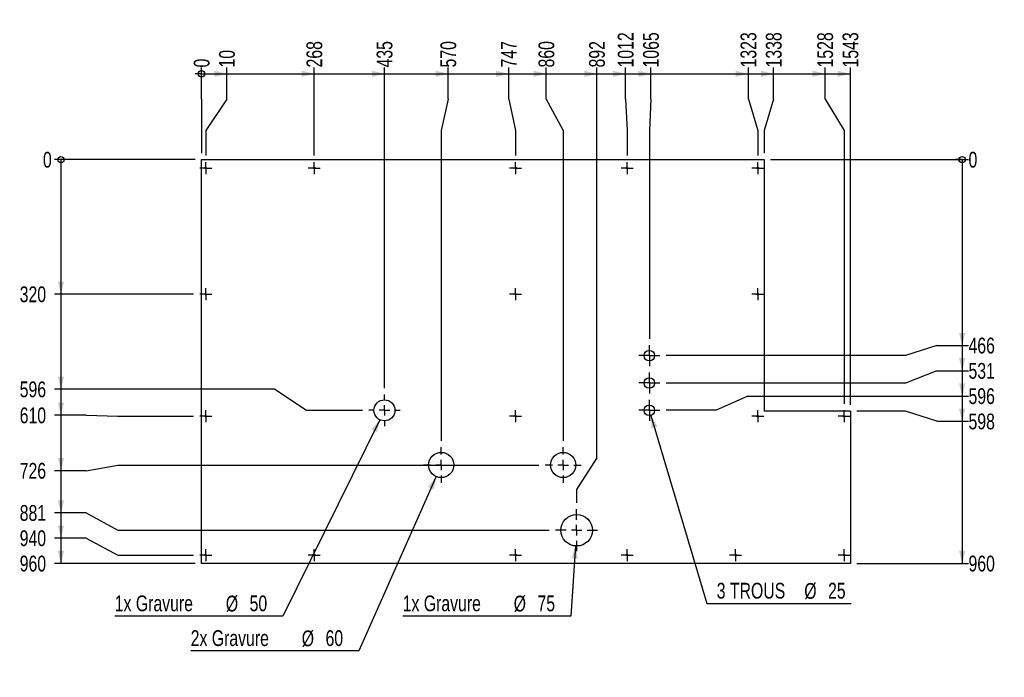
# Model space of a CAD drawing. Header units: millimetres. Extents: x 5 to 589, y 5 to 415.
# Tile 4 of 12: x 219 to 375, y 107 to 211. Entities that reach past the tile are written whole.
import ezdxf

# ---------------------------------------------------------------- set-up
doc = ezdxf.new("R2010")
doc.units = ezdxf.units.MM
doc.linetypes.add('CENTERX2', pattern=[20.32, 12.7, -2.54, 2.54, -2.54])
for name, color, linetype in [('COTES', 1, 'Continuous'), ('gravures', 9, 'Continuous'), ('TRAIT-MIXTES', 3, 'CENTERX2')]:
    doc.layers.add(name, color=color, linetype=linetype)
doc.layers.add('TRAIT-FORT', color=4, linetype='Continuous', lineweight=25)
doc.styles.add('SLDTEXTSTYLE0', font='TXT', dxfattribs={"width": 0.75})
doc.dimstyles.new('SLDDIMSTYLE4', dxfattribs={"dimtxt": 2.5, "dimasz": 0.333333, "dimexe": 0, "dimexo": 0.0625, "dimtad": 0, "dimtih": 1, "dimtoh": 1, "dimdec": 0, "dimlfac": 15, "dimrnd": 1e-09, "dimdsep": 46, "dimtxsty": 'SLDTEXTSTYLE0', "dimblk1": 'ORIGIN', "dimblk2": 'ORIGIN', "dimsah": 1, "dimcen": 0.09, "dimadec": 0, "dimazin": 2, "dimtfac": 1, "dimtdec": 0, "dimtofl": 0, "dimtmove": 0, "dimatfit": 3, "dimldrblk": 'ORIGIN', "dimfxl": 1, "dimfrac": 2, "dimtolj": 1, "dimtzin": 12, "dimarcsym": 0})
doc.dimstyles.new('SLDDIMSTYLE5', dxfattribs={"dimtxt": 2.5, "dimasz": 2, "dimexe": 0, "dimexo": 0.0625, "dimtad": 0, "dimtih": 1, "dimtoh": 1, "dimdec": 0, "dimlfac": 15, "dimrnd": 1e-09, "dimzin": 12, "dimdsep": 46, "dimtxsty": 'SLDTEXTSTYLE0', "dimsah": 1, "dimcen": 0.09, "dimadec": 0, "dimazin": 3, "dimtfac": 1, "dimtdec": 0, "dimtofl": 0, "dimtmove": 0, "dimatfit": 3, "dimfxl": 1, "dimfrac": 2, "dimtolj": 1, "dimtzin": 12, "dimarcsym": 0})
doc.dimstyles.new('SLDDIMSTYLE6', dxfattribs={"dimtxt": 2.5, "dimasz": 2, "dimexe": 0, "dimexo": 0.0625, "dimtad": 0, "dimtih": 1, "dimtoh": 1, "dimdec": 0, "dimlfac": 15, "dimrnd": 1e-09, "dimzin": 12, "dimdsep": 46, "dimtxsty": 'SLDTEXTSTYLE0', "dimsah": 1, "dimcen": 0, "dimadec": 0, "dimazin": 3, "dimtfac": 1, "dimtdec": 0, "dimtofl": 0, "dimtmove": 0, "dimatfit": 3, "dimfxl": 1, "dimfrac": 2, "dimtolj": 1, "dimtzin": 12, "dimarcsym": 0})

# ---------------------------------------------------------------- blocks, each defined once
blk = doc.blocks.new('_Origin')
at = {"color": 0, "linetype": 'ByBlock', "lineweight": -2}
blk.add_line((0, 0), (-1, 0), dxfattribs=at)
blk.add_circle((0, 0), 0.5, dxfattribs=at)
blk = doc.blocks.new('_D_187')
at = {"layer": 'COTES', "color": 1, "transparency": 16777216}
for p, q in [((248.02, 198.66), (248.02, 203.66)), ((248.02, 198.66), (248.02, 193.66)), ((248.02, 193.66), (248.02, 190.06))]:
    blk.add_line(p, q, dxfattribs=at)
blk.add_blockref('_Origin', (248.02, 202.66), dxfattribs=at)
at = {"layer": 'COTES', "color": 1, "transparency": 16777216, "insert": (246.78, 203.66), "char_height": 2.5, "attachment_point": 1, "rotation": 90, "style": 'SLDTEXTSTYLE0'}
blk.add_mtext('0', dxfattribs=at)
blk = doc.blocks.new('_D_188')
at = {"layer": 'COTES', "color": 1, "transparency": 16777216}
for p, q in [((252.03, 198.66), (252.03, 203.66)), ((248.02, 202.66), (252.03, 202.66)), ((252.03, 198.66), (248.69, 193.66)), ((248.69, 193.66), (248.69, 189.69))]:
    blk.add_line(p, q, dxfattribs=at)
blk.add_solid([(252.03, 202.66), (250.03, 203.16), (250.03, 202.16)], dxfattribs=at)
at = {"layer": 'COTES', "color": 1, "transparency": 16777216, "insert": (250.79, 203.66), "char_height": 2.5, "attachment_point": 1, "rotation": 90, "style": 'SLDTEXTSTYLE0'}
blk.add_mtext('10', dxfattribs=at)
blk = doc.blocks.new('_D_189')
at = {"layer": 'COTES', "color": 1, "transparency": 16777216}
for p, q in [((265.89, 189.69), (265.89, 203.66)), ((252.03, 202.66), (265.89, 202.66))]:
    blk.add_line(p, q, dxfattribs=at)
blk.add_solid([(265.89, 202.66), (263.89, 203.16), (263.89, 202.16)], dxfattribs=at)
at = {"layer": 'COTES', "color": 1, "transparency": 16777216, "insert": (264.65, 203.66), "char_height": 2.5, "attachment_point": 1, "rotation": 90, "style": 'SLDTEXTSTYLE0'}
blk.add_mtext('268', dxfattribs=at)
blk = doc.blocks.new('_D_190')
at = {"layer": 'COTES', "color": 1, "transparency": 16777216}
for p, q in [((277.02, 152.83), (277.02, 203.66)), ((265.89, 202.66), (277.02, 202.66))]:
    blk.add_line(p, q, dxfattribs=at)
blk.add_solid([(277.02, 202.66), (275.02, 203.16), (275.02, 202.16)], dxfattribs=at)
at = {"layer": 'COTES', "color": 1, "transparency": 16777216, "insert": (275.78, 203.66), "char_height": 2.5, "attachment_point": 1, "rotation": 90, "style": 'SLDTEXTSTYLE0'}
blk.add_mtext('435', dxfattribs=at)
blk = doc.blocks.new('_D_191')
at = {"layer": 'COTES', "color": 1, "transparency": 16777216}
for p, q in [((287.12, 198.66), (287.12, 203.66)), ((277.02, 202.66), (287.12, 202.66)), ((287.12, 198.66), (286.02, 193.66)), ((286.02, 193.66), (286.02, 144.5))]:
    blk.add_line(p, q, dxfattribs=at)
blk.add_solid([(287.12, 202.66), (285.12, 203.16), (285.12, 202.16)], dxfattribs=at)
at = {"layer": 'COTES', "color": 1, "transparency": 16777216, "insert": (285.89, 203.66), "char_height": 2.5, "attachment_point": 1, "rotation": 90, "style": 'SLDTEXTSTYLE0'}
blk.add_mtext('570', dxfattribs=at)
blk = doc.blocks.new('_D_192')
at = {"layer": 'COTES', "color": 1, "transparency": 16777216}
for p, q in [((296.72, 198.66), (296.72, 203.66)), ((287.12, 202.66), (296.72, 202.66)), ((296.72, 198.66), (297.82, 193.66)), ((297.82, 193.66), (297.82, 189.69))]:
    blk.add_line(p, q, dxfattribs=at)
blk.add_solid([(296.72, 202.66), (294.72, 203.16), (294.72, 202.16)], dxfattribs=at)
at = {"layer": 'COTES', "color": 1, "transparency": 16777216, "insert": (295.48, 203.66), "char_height": 2.5, "attachment_point": 1, "rotation": 90, "style": 'SLDTEXTSTYLE0'}
blk.add_mtext('747', dxfattribs=at)
blk = doc.blocks.new('_D_193')
at = {"layer": 'COTES', "color": 1, "transparency": 16777216}
for p, q in [((302.68, 198.66), (302.68, 203.66)), ((296.72, 202.66), (302.68, 202.66)), ((302.68, 198.66), (305.35, 193.66)), ((305.35, 193.66), (305.35, 144.5))]:
    blk.add_line(p, q, dxfattribs=at)
blk.add_solid([(302.68, 202.66), (300.68, 203.16), (300.68, 202.16)], dxfattribs=at)
at = {"layer": 'COTES', "color": 1, "transparency": 16777216, "insert": (301.44, 203.66), "char_height": 2.5, "attachment_point": 1, "rotation": 90, "style": 'SLDTEXTSTYLE0'}
blk.add_mtext('860', dxfattribs=at)
blk = doc.blocks.new('_D_194')
at = {"layer": 'COTES', "color": 1, "transparency": 16777216}
for p, q in [((310.7, 141.8), (310.7, 203.66)), ((302.68, 202.66), (310.7, 202.66)), ((310.7, 141.8), (307.49, 136.8)), ((307.49, 136.8), (307.49, 134.66))]:
    blk.add_line(p, q, dxfattribs=at)
blk.add_solid([(310.7, 202.66), (308.7, 203.16), (308.7, 202.16)], dxfattribs=at)
at = {"layer": 'COTES', "color": 1, "transparency": 16777216, "insert": (309.46, 203.66), "char_height": 2.5, "attachment_point": 1, "rotation": 90, "style": 'SLDTEXTSTYLE0'}
blk.add_mtext('892', dxfattribs=at)
blk = doc.blocks.new('_D_195')
at = {"layer": 'COTES', "color": 1, "transparency": 16777216}
for p, q in [((315.25, 198.66), (315.25, 203.66)), ((310.7, 202.66), (315.25, 202.66)), ((315.25, 198.66), (315.49, 193.66)), ((315.49, 193.66), (315.49, 189.69))]:
    blk.add_line(p, q, dxfattribs=at)
blk.add_solid([(315.25, 202.66), (313.25, 203.16), (313.25, 202.16)], dxfattribs=at)
at = {"layer": 'COTES', "color": 1, "transparency": 16777216, "insert": (314.01, 203.66), "char_height": 2.5, "attachment_point": 1, "rotation": 90, "style": 'SLDTEXTSTYLE0'}
blk.add_mtext('1012', dxfattribs=at)
blk = doc.blocks.new('_D_196')
at = {"layer": 'COTES', "color": 1, "transparency": 16777216}
for p, q in [((319.26, 198.66), (319.26, 203.66)), ((315.25, 202.66), (319.26, 202.66)), ((319.26, 198.66), (319.02, 193.66)), ((319.02, 193.66), (319.02, 160.66))]:
    blk.add_line(p, q, dxfattribs=at)
blk.add_solid([(319.26, 202.66), (317.26, 203.16), (317.26, 202.16)], dxfattribs=at)
at = {"layer": 'COTES', "color": 1, "transparency": 16777216, "insert": (318.02, 203.66), "char_height": 2.5, "attachment_point": 1, "rotation": 90, "style": 'SLDTEXTSTYLE0'}
blk.add_mtext('1065', dxfattribs=at)
blk = doc.blocks.new('_D_197')
at = {"layer": 'COTES', "color": 1, "transparency": 16777216}
for p, q in [((334.72, 198.66), (334.72, 203.66)), ((319.26, 202.66), (334.72, 202.66)), ((334.72, 198.66), (336.22, 193.66)), ((336.22, 193.66), (336.22, 189.69))]:
    blk.add_line(p, q, dxfattribs=at)
blk.add_solid([(334.72, 202.66), (332.72, 203.16), (332.72, 202.16)], dxfattribs=at)
at = {"layer": 'COTES', "color": 1, "transparency": 16777216, "insert": (333.48, 203.66), "char_height": 2.5, "attachment_point": 1, "rotation": 90, "style": 'SLDTEXTSTYLE0'}
blk.add_mtext('1323', dxfattribs=at)
blk = doc.blocks.new('_D_198')
at = {"layer": 'COTES', "color": 1, "transparency": 16777216}
for p, q in [((338.72, 198.66), (338.72, 203.66)), ((334.72, 202.66), (338.72, 202.66)), ((338.72, 198.66), (337.22, 193.66)), ((337.22, 193.66), (337.22, 190.06))]:
    blk.add_line(p, q, dxfattribs=at)
blk.add_solid([(338.72, 202.66), (336.72, 203.16), (336.72, 202.16)], dxfattribs=at)
at = {"layer": 'COTES', "color": 1, "transparency": 16777216, "insert": (337.49, 203.66), "char_height": 2.5, "attachment_point": 1, "rotation": 90, "style": 'SLDTEXTSTYLE0'}
blk.add_mtext('1338', dxfattribs=at)
blk = doc.blocks.new('_D_199')
at = {"layer": 'COTES', "color": 1, "transparency": 16777216}
for p, q in [((346.88, 198.66), (346.88, 203.66)), ((338.72, 202.66), (346.88, 202.66)), ((346.88, 198.66), (349.89, 193.66)), ((349.89, 193.66), (349.89, 150.35))]:
    blk.add_line(p, q, dxfattribs=at)
blk.add_solid([(346.88, 202.66), (344.88, 203.16), (344.88, 202.16)], dxfattribs=at)
at = {"layer": 'COTES', "color": 1, "transparency": 16777216, "insert": (345.64, 203.66), "char_height": 2.5, "attachment_point": 1, "rotation": 90, "style": 'SLDTEXTSTYLE0'}
blk.add_mtext('1528', dxfattribs=at)
blk = doc.blocks.new('_D_200')
at = {"layer": 'COTES', "color": 1, "transparency": 16777216}
for p, q in [((350.89, 150.2), (350.89, 203.66)), ((346.88, 202.66), (350.89, 202.66))]:
    blk.add_line(p, q, dxfattribs=at)
blk.add_solid([(350.89, 202.66), (348.89, 203.16), (348.89, 202.16)], dxfattribs=at)
at = {"layer": 'COTES', "color": 1, "transparency": 16777216, "insert": (349.65, 203.66), "char_height": 2.5, "attachment_point": 1, "rotation": 90, "style": 'SLDTEXTSTYLE0'}
blk.add_mtext('1543', dxfattribs=at)
blk = doc.blocks.new('_D_201')
at = {"layer": 'COTES', "color": 1, "transparency": 16777216}
blk.add_line((247.02, 189.06), (224.73, 189.06), dxfattribs=at)
blk.add_blockref('_Origin', (225.73, 189.06), dxfattribs=at)
at = {"layer": 'COTES', "color": 1, "transparency": 16777216, "insert": (222.88, 190.3), "char_height": 2.5, "attachment_point": 1, "style": 'SLDTEXTSTYLE0'}
blk.add_mtext('0', dxfattribs=at)
blk = doc.blocks.new('_D_202')
at = {"layer": 'COTES', "color": 1, "transparency": 16777216}
for p, q in [((225.73, 189.06), (225.73, 167.73)), ((246.73, 167.73), (224.73, 167.73))]:
    blk.add_line(p, q, dxfattribs=at)
blk.add_solid([(225.73, 167.73), (226.23, 169.73), (225.23, 169.73)], dxfattribs=at)
at = {"layer": 'COTES', "color": 1, "transparency": 16777216, "insert": (219.19, 168.97), "char_height": 2.5, "attachment_point": 1, "style": 'SLDTEXTSTYLE0'}
blk.add_mtext('320', dxfattribs=at)
blk = doc.blocks.new('_D_203')
at = {"layer": 'COTES', "color": 1, "transparency": 16777216}
for p, q in [((225.73, 167.73), (225.73, 152.67)), ((259.66, 152.67), (224.73, 152.67)), ((259.66, 152.67), (264.66, 149.33)), ((264.66, 149.33), (273.52, 149.33))]:
    blk.add_line(p, q, dxfattribs=at)
blk.add_solid([(225.73, 152.67), (226.23, 154.67), (225.23, 154.67)], dxfattribs=at)
at = {"layer": 'COTES', "color": 1, "transparency": 16777216, "insert": (219.19, 153.9), "char_height": 2.5, "attachment_point": 1, "style": 'SLDTEXTSTYLE0'}
blk.add_mtext('596', dxfattribs=at)
blk = doc.blocks.new('_D_204')
at = {"layer": 'COTES', "color": 1, "transparency": 16777216}
for p, q in [((225.73, 152.67), (225.73, 148.54)), ((229.73, 148.54), (224.73, 148.54)), ((229.73, 148.54), (234.73, 148.4)), ((234.73, 148.4), (246.73, 148.4))]:
    blk.add_line(p, q, dxfattribs=at)
blk.add_solid([(225.73, 148.54), (226.23, 150.54), (225.23, 150.54)], dxfattribs=at)
at = {"layer": 'COTES', "color": 1, "transparency": 16777216, "insert": (219.19, 149.78), "char_height": 2.5, "attachment_point": 1, "style": 'SLDTEXTSTYLE0'}
blk.add_mtext('610', dxfattribs=at)
blk = doc.blocks.new('_D_205')
at = {"layer": 'COTES', "color": 1, "transparency": 16777216}
for p, q in [((225.73, 148.54), (225.73, 139.76)), ((229.73, 139.76), (234.73, 140.66)), ((234.73, 140.66), (301.52, 140.66)), ((229.73, 139.76), (224.73, 139.76))]:
    blk.add_line(p, q, dxfattribs=at)
blk.add_solid([(225.73, 139.76), (226.23, 141.76), (225.23, 141.76)], dxfattribs=at)
at = {"layer": 'COTES', "color": 1, "transparency": 16777216, "insert": (219.19, 141), "char_height": 2.5, "attachment_point": 1, "style": 'SLDTEXTSTYLE0'}
blk.add_mtext('726', dxfattribs=at)
blk = doc.blocks.new('_D_206')
at = {"layer": 'COTES', "color": 1, "transparency": 16777216}
for p, q in [((225.73, 139.76), (225.73, 133.08)), ((229.73, 133.08), (224.73, 133.08)), ((229.73, 133.08), (234.73, 130.33)), ((234.73, 130.33), (303.15, 130.33))]:
    blk.add_line(p, q, dxfattribs=at)
blk.add_solid([(225.73, 133.08), (226.23, 135.08), (225.23, 135.08)], dxfattribs=at)
at = {"layer": 'COTES', "color": 1, "transparency": 16777216, "insert": (219.19, 134.32), "char_height": 2.5, "attachment_point": 1, "style": 'SLDTEXTSTYLE0'}
blk.add_mtext('881', dxfattribs=at)
blk = doc.blocks.new('_D_207')
at = {"layer": 'COTES', "color": 1, "transparency": 16777216}
for p, q in [((225.73, 133.08), (225.73, 129.07)), ((229.73, 129.07), (224.73, 129.07)), ((229.73, 129.07), (234.73, 126.4)), ((234.73, 126.4), (246.73, 126.4))]:
    blk.add_line(p, q, dxfattribs=at)
blk.add_solid([(225.73, 129.07), (226.23, 131.07), (225.23, 131.07)], dxfattribs=at)
at = {"layer": 'COTES', "color": 1, "transparency": 16777216, "insert": (219.19, 130.31), "char_height": 2.5, "attachment_point": 1, "style": 'SLDTEXTSTYLE0'}
blk.add_mtext('940', dxfattribs=at)
blk = doc.blocks.new('_D_208')
at = {"layer": 'COTES', "color": 1, "transparency": 16777216}
for p, q in [((225.73, 129.07), (225.73, 125.07)), ((247.02, 125.07), (224.73, 125.07))]:
    blk.add_line(p, q, dxfattribs=at)
blk.add_solid([(225.73, 125.07), (226.23, 127.07), (225.23, 127.07)], dxfattribs=at)
at = {"layer": 'COTES', "color": 1, "transparency": 16777216, "insert": (219.19, 126.3), "char_height": 2.5, "attachment_point": 1, "style": 'SLDTEXTSTYLE0'}
blk.add_mtext('960', dxfattribs=at)
blk = doc.blocks.new('_D_209')
at = {"layer": 'COTES', "color": 1, "transparency": 16777216}
blk.add_line((338.22, 189.06), (369.62, 189.06), dxfattribs=at)
blk.add_blockref('_Origin', (368.62, 189.06), dxfattribs=at)
at = {"layer": 'COTES', "color": 1, "transparency": 16777216, "insert": (369.62, 190.3), "char_height": 2.5, "attachment_point": 1, "style": 'SLDTEXTSTYLE0'}
blk.add_mtext('0', dxfattribs=at)
blk = doc.blocks.new('_D_210')
at = {"layer": 'COTES', "color": 1, "transparency": 16777216}
for p, q in [((368.62, 189.06), (368.62, 159.61)), ((364.62, 159.61), (359.62, 158)), ((364.62, 159.61), (369.62, 159.61)), ((359.62, 158), (321.69, 158))]:
    blk.add_line(p, q, dxfattribs=at)
blk.add_solid([(368.62, 159.61), (369.12, 161.61), (368.12, 161.61)], dxfattribs=at)
at = {"layer": 'COTES', "color": 1, "transparency": 16777216, "insert": (369.62, 160.85), "char_height": 2.5, "attachment_point": 1, "style": 'SLDTEXTSTYLE0'}
blk.add_mtext('466', dxfattribs=at)
blk = doc.blocks.new('_D_211')
at = {"layer": 'COTES', "color": 1, "transparency": 16777216}
for p, q in [((368.62, 159.61), (368.62, 155.6)), ((364.62, 155.6), (359.62, 153.66)), ((364.62, 155.6), (369.62, 155.6)), ((359.62, 153.66), (321.69, 153.66))]:
    blk.add_line(p, q, dxfattribs=at)
blk.add_solid([(368.62, 155.6), (369.12, 157.6), (368.12, 157.6)], dxfattribs=at)
at = {"layer": 'COTES', "color": 1, "transparency": 16777216, "insert": (369.62, 156.84), "char_height": 2.5, "attachment_point": 1, "style": 'SLDTEXTSTYLE0'}
blk.add_mtext('531', dxfattribs=at)
blk = doc.blocks.new('_D_212')
at = {"layer": 'COTES', "color": 1, "transparency": 16777216}
for p, q in [((368.62, 155.6), (368.62, 151.59)), ((334.61, 151.59), (329.61, 149.33)), ((334.61, 151.59), (369.62, 151.59)), ((329.61, 149.33), (321.69, 149.33))]:
    blk.add_line(p, q, dxfattribs=at)
blk.add_solid([(368.62, 151.59), (369.12, 153.59), (368.12, 153.59)], dxfattribs=at)
at = {"layer": 'COTES', "color": 1, "transparency": 16777216, "insert": (369.62, 152.83), "char_height": 2.5, "attachment_point": 1, "style": 'SLDTEXTSTYLE0'}
blk.add_mtext('596', dxfattribs=at)
blk = doc.blocks.new('_D_213')
at = {"layer": 'COTES', "color": 1, "transparency": 16777216}
for p, q in [((368.62, 151.59), (368.62, 147.59)), ((359.62, 149.2), (351.89, 149.2)), ((364.62, 147.59), (359.62, 149.2)), ((364.62, 147.59), (369.62, 147.59))]:
    blk.add_line(p, q, dxfattribs=at)
blk.add_solid([(368.62, 147.59), (369.12, 149.59), (368.12, 149.59)], dxfattribs=at)
at = {"layer": 'COTES', "color": 1, "transparency": 16777216, "insert": (369.62, 148.82), "char_height": 2.5, "attachment_point": 1, "style": 'SLDTEXTSTYLE0'}
blk.add_mtext('598', dxfattribs=at)
blk = doc.blocks.new('_D_214')
at = {"layer": 'COTES', "color": 1, "transparency": 16777216}
for p, q in [((368.62, 147.59), (368.62, 125.07)), ((351.89, 125.07), (369.62, 125.07))]:
    blk.add_line(p, q, dxfattribs=at)
blk.add_solid([(368.62, 125.07), (369.12, 127.07), (368.12, 127.07)], dxfattribs=at)
at = {"layer": 'COTES', "color": 1, "transparency": 16777216, "insert": (369.62, 126.3), "char_height": 2.5, "attachment_point": 1, "style": 'SLDTEXTSTYLE0'}
blk.add_mtext('960', dxfattribs=at)
blk = doc.blocks.new('_D_215')
at = {"layer": 'COTES', "color": 1, "transparency": 16777216}
for p, q in [((307.32, 127.84), (306.56, 116.73)), ((306.56, 116.73), (279.91, 116.73))]:
    blk.add_line(p, q, dxfattribs=at)
blk.add_solid([(307.32, 127.84), (306.68, 125.88), (307.68, 125.81)], dxfattribs=at)
at = {"layer": 'COTES', "color": 1, "transparency": 16777216, "char_height": 2.5, "attachment_point": 1, "style": 'SLDTEXTSTYLE0'}
for s, insert in [('1x Gravure', (279.91, 119.99)), ('%%c', (297.51, 119.96)), ('75', (301.28, 119.99))]:
    blk.add_mtext(s, dxfattribs=dict(at, insert=insert))
blk = doc.blocks.new('_D_216')
at = {"layer": 'COTES', "color": 1, "transparency": 16777216}
for p, q in [((276.28, 147.84), (260.92, 116.73)), ((260.92, 116.73), (234.26, 116.73))]:
    blk.add_line(p, q, dxfattribs=at)
blk.add_solid([(276.28, 147.84), (274.95, 146.27), (275.84, 145.82)], dxfattribs=at)
at = {"layer": 'COTES', "color": 1, "transparency": 16777216, "char_height": 2.5, "attachment_point": 1, "style": 'SLDTEXTSTYLE0'}
for s, insert in [('1x Gravure', (234.26, 119.99)), ('%%c', (251.87, 119.96)), ('50', (255.64, 119.99))]:
    blk.add_mtext(s, dxfattribs=dict(at, insert=insert))
blk = doc.blocks.new('_D_217')
at = {"layer": 'COTES', "color": 1, "transparency": 16777216}
for p, q in [((285.21, 138.84), (272.96, 111.22)), ((272.96, 111.22), (246.3, 111.22))]:
    blk.add_line(p, q, dxfattribs=at)
blk.add_solid([(285.21, 138.84), (283.94, 137.21), (284.86, 136.81)], dxfattribs=at)
at = {"layer": 'COTES', "color": 1, "transparency": 16777216, "char_height": 2.5, "attachment_point": 1, "style": 'SLDTEXTSTYLE0'}
for s, insert in [('2x Gravure', (246.3, 114.48)), ('%%c', (263.91, 114.44)), ('60', (267.68, 114.48))]:
    blk.add_mtext(s, dxfattribs=dict(at, insert=insert))
blk = doc.blocks.new('_D_218')
at = {"layer": 'COTES', "color": 1, "transparency": 16777216}
for p, q in [((319.26, 148.53), (328.11, 118.74)), ((328.11, 118.74), (351.04, 118.74))]:
    blk.add_line(p, q, dxfattribs=at)
blk.add_solid([(319.26, 148.53), (319.35, 146.47), (320.31, 146.76)], dxfattribs=at)
at = {"layer": 'COTES', "color": 1, "transparency": 16777216, "char_height": 2.5, "attachment_point": 1, "style": 'SLDTEXTSTYLE0'}
for s, insert in [('3 TROUS', (329.7, 122)), ('%%c', (343.58, 121.96)), ('25', (347.35, 122))]:
    blk.add_mtext(s, dxfattribs=dict(at, insert=insert))
blk = doc.blocks.new('SW_CENTERMARKSYMBOL_176')
at = {"layer": 'TRAIT-MIXTES', "color": 0}
for p, q in [((-0.83, 0), (-0.95, 0)), ((0, 0), (-0.83, 0)), ((0, 0.83), (0, 0.95)), ((0, 0), (0, 0.83)), ((0, 0), (0, -0.83)), ((0, 0), (0.83, 0)), ((0.83, 0), (0.95, 0)), ((0, -0.83), (0, -0.95))]:
    blk.add_line(p, q, dxfattribs=at)
blk = doc.blocks.new('SW_CENTERMARKSYMBOL_177')
at = {"layer": 'TRAIT-MIXTES', "color": 0}
for p, q in [((-0.83, 0), (-0.95, 0)), ((0, 0), (-0.83, 0)), ((0, 0.83), (0, 0.95)), ((0, 0), (0, 0.83)), ((0, 0), (0, -0.83)), ((0, 0), (0.83, 0)), ((0.83, 0), (0.95, 0)), ((0, -0.83), (0, -0.95))]:
    blk.add_line(p, q, dxfattribs=at)
blk = doc.blocks.new('SW_CENTERMARKSYMBOL_178')
at = {"layer": 'TRAIT-MIXTES', "color": 0}
for p, q in [((-0.83, 0), (-0.95, 0)), ((0, 0), (-0.83, 0)), ((0, 0.83), (0, 0.95)), ((0, 0), (0, 0.83)), ((0, 0), (0, -0.83)), ((0, 0), (0.83, 0)), ((0.83, 0), (0.95, 0)), ((0, -0.83), (0, -0.95))]:
    blk.add_line(p, q, dxfattribs=at)
blk = doc.blocks.new('SW_CENTERMARKSYMBOL_179')
at = {"layer": 'TRAIT-MIXTES', "color": 0}
for p, q in [((-0.83, 0), (-0.95, 0)), ((0, 0), (-0.83, 0)), ((0, 0.83), (0, 0.95)), ((0, 0), (0, 0.83)), ((0, 0), (0, -0.83)), ((0, 0), (0.83, 0)), ((0.83, 0), (0.95, 0)), ((0, -0.83), (0, -0.95))]:
    blk.add_line(p, q, dxfattribs=at)
blk = doc.blocks.new('SW_CENTERMARKSYMBOL_180')
at = {"layer": 'TRAIT-MIXTES', "color": 0}
for p, q in [((-0.83, 0), (-0.95, 0)), ((0, 0), (-0.83, 0)), ((0, 0.83), (0, 0.95)), ((0, 0), (0, 0.83)), ((0, 0), (0, -0.83)), ((0, 0), (0.83, 0)), ((0.83, 0), (0.95, 0)), ((0, -0.83), (0, -0.95))]:
    blk.add_line(p, q, dxfattribs=at)
blk = doc.blocks.new('SW_CENTERMARKSYMBOL_181')
at = {"layer": 'TRAIT-MIXTES', "color": 0}
for p, q in [((-0.83, 0), (-0.95, 0)), ((0, 0), (-0.83, 0)), ((0, 0.83), (0, 0.95)), ((0, 0), (0, 0.83)), ((0, 0), (0, -0.83)), ((0, 0), (0.83, 0)), ((0.83, 0), (0.95, 0)), ((0, -0.83), (0, -0.95))]:
    blk.add_line(p, q, dxfattribs=at)
blk = doc.blocks.new('SW_CENTERMARKSYMBOL_182')
at = {"layer": 'TRAIT-MIXTES', "color": 0}
for p, q in [((-0.83, 0), (-0.95, 0)), ((0, 0), (-0.83, 0)), ((0, 0.83), (0, 0.95)), ((0, 0), (0, 0.83)), ((0, 0), (0, -0.83)), ((0, 0), (0.83, 0)), ((0.83, 0), (0.95, 0)), ((0, -0.83), (0, -0.95))]:
    blk.add_line(p, q, dxfattribs=at)
blk = doc.blocks.new('SW_CENTERMARKSYMBOL_183')
at = {"layer": 'TRAIT-MIXTES', "color": 0}
for p, q in [((0, 1.67), (0, 3.33)), ((-1.67, 0), (-3.33, 0)), ((0, 0), (-0.83, 0)), ((0, 0), (0, 0.83)), ((0, 0), (0, -0.83)), ((0, 0), (0.83, 0)), ((1.67, 0), (3.33, 0)), ((0, -1.67), (0, -3.33))]:
    blk.add_line(p, q, dxfattribs=at)
blk = doc.blocks.new('SW_CENTERMARKSYMBOL_184')
at = {"layer": 'TRAIT-MIXTES', "color": 0}
for p, q in [((-0.83, 0), (-0.95, 0)), ((0, 0), (-0.83, 0)), ((0, 0.83), (0, 0.95)), ((0, 0), (0, 0.83)), ((0, 0), (0, -0.83)), ((0, 0), (0.83, 0)), ((0.83, 0), (0.95, 0)), ((0, -0.83), (0, -0.95))]:
    blk.add_line(p, q, dxfattribs=at)
blk = doc.blocks.new('SW_CENTERMARKSYMBOL_185')
at = {"layer": 'TRAIT-MIXTES', "color": 0}
for p, q in [((0, 1.67), (0, 2.83)), ((-1.67, 0), (-2.83, 0)), ((0, 0), (-0.83, 0)), ((0, 0), (0, 0.83)), ((0, 0), (0, -0.83)), ((0, 0), (0.83, 0)), ((1.67, 0), (2.83, 0)), ((0, -1.67), (0, -2.83))]:
    blk.add_line(p, q, dxfattribs=at)
blk = doc.blocks.new('SW_CENTERMARKSYMBOL_186')
at = {"layer": 'TRAIT-MIXTES', "color": 0}
for p, q in [((-0.83, 0), (-0.95, 0)), ((0, 0), (-0.83, 0)), ((0, 0.83), (0, 0.95)), ((0, 0), (0, 0.83)), ((0, 0), (0, -0.83)), ((0, 0), (0.83, 0)), ((0.83, 0), (0.95, 0)), ((0, -0.83), (0, -0.95))]:
    blk.add_line(p, q, dxfattribs=at)
blk = doc.blocks.new('SW_CENTERMARKSYMBOL_187')
at = {"layer": 'TRAIT-MIXTES', "color": 0}
for p, q in [((0, 1.67), (0, 2.83)), ((-1.67, 0), (-2.83, 0)), ((0, 0), (-0.83, 0)), ((0, 0), (0, 0.83)), ((0, 0), (0, -0.83)), ((0, 0), (0.83, 0)), ((1.67, 0), (2.83, 0)), ((0, -1.67), (0, -2.83))]:
    blk.add_line(p, q, dxfattribs=at)
blk = doc.blocks.new('SW_CENTERMARKSYMBOL_188')
at = {"layer": 'TRAIT-MIXTES', "color": 0}
for p, q in [((-0.83, 0), (-0.95, 0)), ((0, 0), (-0.83, 0)), ((0, 0.83), (0, 0.95)), ((0, 0), (0, 0.83)), ((0, 0), (0, -0.83)), ((0, 0), (0.83, 0)), ((0.83, 0), (0.95, 0)), ((0, -0.83), (0, -0.95))]:
    blk.add_line(p, q, dxfattribs=at)
blk = doc.blocks.new('SW_CENTERMARKSYMBOL_189')
at = {"layer": 'TRAIT-MIXTES', "color": 0}
for p, q in [((-0.83, 0), (-0.95, 0)), ((0, 0), (-0.83, 0)), ((0, 0.83), (0, 0.95)), ((0, 0), (0, 0.83)), ((0, 0), (0, -0.83)), ((0, 0), (0.83, 0)), ((0.83, 0), (0.95, 0)), ((0, -0.83), (0, -0.95))]:
    blk.add_line(p, q, dxfattribs=at)
blk = doc.blocks.new('SW_CENTERMARKSYMBOL_190')
at = {"layer": 'TRAIT-MIXTES', "color": 0}
for p, q in [((0, 1.67), (0, 2.5)), ((-1.67, 0), (-2.5, 0)), ((0, 0), (-0.83, 0)), ((0, 0), (0, 0.83)), ((0, 0), (0, -0.83)), ((0, 0), (0.83, 0)), ((1.67, 0), (2.5, 0)), ((0, -1.67), (0, -2.5))]:
    blk.add_line(p, q, dxfattribs=at)
blk = doc.blocks.new('SW_CENTERMARKSYMBOL_191')
at = {"layer": 'TRAIT-MIXTES', "color": 0}
for p, q in [((-0.83, 0), (-0.95, 0)), ((0, 0), (-0.83, 0)), ((0, 0.83), (0, 0.95)), ((0, 0), (0, 0.83)), ((0, 0), (0, -0.83)), ((0, 0), (0.83, 0)), ((0.83, 0), (0.95, 0)), ((0, -0.83), (0, -0.95))]:
    blk.add_line(p, q, dxfattribs=at)
blk = doc.blocks.new('SW_CENTERMARKSYMBOL_192')
at = {"layer": 'TRAIT-MIXTES', "color": 0}
for p, q in [((-0.83, 0), (-0.95, 0)), ((0, 0), (-0.83, 0)), ((0, 0.83), (0, 0.95)), ((0, 0), (0, 0.83)), ((0, 0), (0, -0.83)), ((0, 0), (0.83, 0)), ((0.83, 0), (0.95, 0)), ((0, -0.83), (0, -0.95))]:
    blk.add_line(p, q, dxfattribs=at)
blk = doc.blocks.new('SW_CENTERMARKSYMBOL_193')
at = {"layer": 'TRAIT-MIXTES', "color": 0}
for p, q in [((-0.83, 0), (-0.95, 0)), ((0, 0), (-0.83, 0)), ((0, 0.83), (0, 0.95)), ((0, 0), (0, 0.83)), ((0, 0), (0, -0.83)), ((0, 0), (0.83, 0)), ((0.83, 0), (0.95, 0)), ((0, -0.83), (0, -0.95))]:
    blk.add_line(p, q, dxfattribs=at)
blk = doc.blocks.new('SW_CENTERMARKSYMBOL_194')
at = {"layer": 'TRAIT-MIXTES', "color": 0}
for p, q in [((-0.83, 0), (-0.95, 0)), ((0, 0), (-0.83, 0)), ((0, 0.83), (0, 0.95)), ((0, 0), (0, 0.83)), ((0, 0), (0, -0.83)), ((0, 0), (0.83, 0)), ((0.83, 0), (0.95, 0)), ((0, -0.83), (0, -0.95))]:
    blk.add_line(p, q, dxfattribs=at)
blk = doc.blocks.new('SW_CENTERMARKSYMBOL_195')
at = {"layer": 'TRAIT-MIXTES', "color": 0}
for p, q in [((0, 0.83), (0, 1.67)), ((-0.83, 0), (-1.67, 0)), ((0, 0), (-0.83, 0)), ((0, 0), (0, 0.83)), ((0, 0), (0, -0.83)), ((0, 0), (0.83, 0)), ((0.83, 0), (1.67, 0)), ((0, -0.83), (0, -1.67))]:
    blk.add_line(p, q, dxfattribs=at)
blk = doc.blocks.new('SW_CENTERMARKSYMBOL_196')
at = {"layer": 'TRAIT-MIXTES', "color": 0}
for p, q in [((0, 0.83), (0, 1.67)), ((-0.83, 0), (-1.67, 0)), ((0, 0), (-0.83, 0)), ((0, 0), (0, 0.83)), ((0, 0), (0, -0.83)), ((0, 0), (0.83, 0)), ((0.83, 0), (1.67, 0)), ((0, -0.83), (0, -1.67))]:
    blk.add_line(p, q, dxfattribs=at)
blk = doc.blocks.new('SW_CENTERMARKSYMBOL_197')
at = {"layer": 'TRAIT-MIXTES', "color": 0}
for p, q in [((0, 0.83), (0, 1.67)), ((-0.83, 0), (-1.67, 0)), ((0, 0), (-0.83, 0)), ((0, 0), (0, 0.83)), ((0, 0), (0, -0.83)), ((0, 0), (0.83, 0)), ((0.83, 0), (1.67, 0)), ((0, -0.83), (0, -1.67))]:
    blk.add_line(p, q, dxfattribs=at)
blk = doc.blocks.new('SW_CENTERMARKSYMBOL_198')
at = {"layer": 'TRAIT-MIXTES', "color": 0}
for p, q in [((-0.83, 0), (-0.95, 0)), ((0, 0), (-0.83, 0)), ((0, 0.83), (0, 0.95)), ((0, 0), (0, 0.83)), ((0, 0), (0, -0.83)), ((0, 0), (0.83, 0)), ((0.83, 0), (0.95, 0)), ((0, -0.83), (0, -0.95))]:
    blk.add_line(p, q, dxfattribs=at)
blk = doc.blocks.new('SW_CENTERMARKSYMBOL_199')
at = {"layer": 'TRAIT-MIXTES', "color": 0}
for p, q in [((-0.83, 0), (-0.95, 0)), ((0, 0), (-0.83, 0)), ((0, 0.83), (0, 0.95)), ((0, 0), (0, 0.83)), ((0, 0), (0, -0.83)), ((0, 0), (0.83, 0)), ((0.83, 0), (0.95, 0)), ((0, -0.83), (0, -0.95))]:
    blk.add_line(p, q, dxfattribs=at)
blk = doc.blocks.new('SW_CENTERMARKSYMBOL_200')
at = {"layer": 'TRAIT-MIXTES', "color": 0}
for p, q in [((-0.83, 0), (-0.95, 0)), ((0, 0), (-0.83, 0)), ((0, 0.83), (0, 0.95)), ((0, 0), (0, 0.83)), ((0, 0), (0, -0.83)), ((0, 0), (0.83, 0)), ((0.83, 0), (0.95, 0)), ((0, -0.83), (0, -0.95))]:
    blk.add_line(p, q, dxfattribs=at)

msp = doc.modelspace()

# ---------------------------------------------------------------- linework, layer by layer
at = {"layer": 'gravures', "lineweight": 25}
for centre, radius in [((277.0203, 149.3311), 1.6667), ((286.0204, 140.6644), 2), ((305.3537, 140.6644), 2), ((307.487, 130.3311), 2.5)]:
    msp.add_circle(centre, radius, dxfattribs=at)
at = {"layer": 'TRAIT-FORT', "lineweight": 25}
for p, q in [((248.0204, 125.0651), (248.0204, 189.0644)), ((248.0204, 189.0644), (337.2204, 189.0644)), ((337.2204, 189.0644), (337.2204, 149.1984)), ((350.887, 149.1984), (337.2204, 149.1984)), ((350.887, 149.1984), (350.887, 125.0651)), ((350.887, 125.0651), (248.0204, 125.0651))]:
    msp.add_line(p, q, dxfattribs=at)
for centre, radius in [((248.6864, 187.7317), 0.12), ((265.8864, 187.7317), 0.12), ((297.8204, 187.7317), 0.12), ((315.487, 187.7317), 0.12), ((336.2204, 187.7317), 0.12), ((248.6864, 167.7317), 0.12), ((297.8204, 167.7317), 0.12), ((336.2204, 167.7317), 0.12), ((319.0204, 157.9977), 0.8333), ((319.0204, 153.6644), 0.8333), ((319.0204, 149.3311), 0.8333), ((248.6864, 148.3984), 0.12), ((297.8204, 148.3984), 0.12), ((336.2204, 148.3984), 0.12), ((349.887, 148.3984), 0.12), ((248.6864, 126.3984), 0.12), ((265.8864, 126.3984), 0.12), ((297.8204, 126.3984), 0.12), ((315.487, 126.3984), 0.12), ((332.687, 126.3984), 0.12), ((349.887, 126.3984), 0.12)]:
    msp.add_circle(centre, radius, dxfattribs=at)

# ---------------------------------------------------------------- block references
at = {"layer": 'TRAIT-MIXTES', "color": 3}
for name, p in [('SW_CENTERMARKSYMBOL_176', (248.6864, 187.7317)), ('SW_CENTERMARKSYMBOL_177', (265.8864, 187.7317)), ('SW_CENTERMARKSYMBOL_178', (297.8204, 187.7317)), ('SW_CENTERMARKSYMBOL_179', (315.487, 187.7317)), ('SW_CENTERMARKSYMBOL_200', (336.2204, 187.7317)), ('SW_CENTERMARKSYMBOL_194', (248.6864, 167.7317)), ('SW_CENTERMARKSYMBOL_189', (297.8204, 167.7317)), ('SW_CENTERMARKSYMBOL_199', (336.2204, 167.7317)), ('SW_CENTERMARKSYMBOL_195', (319.0204, 157.9977)), ('SW_CENTERMARKSYMBOL_196', (319.0204, 153.6644)), ('SW_CENTERMARKSYMBOL_190', (277.0203, 149.3311)), ('SW_CENTERMARKSYMBOL_197', (319.0204, 149.3311)), ('SW_CENTERMARKSYMBOL_193', (248.6864, 148.3984)), ('SW_CENTERMARKSYMBOL_188', (297.8204, 148.3984)), ('SW_CENTERMARKSYMBOL_198', (336.2204, 148.3984)), ('SW_CENTERMARKSYMBOL_180', (349.887, 148.3984)), ('SW_CENTERMARKSYMBOL_187', (286.0204, 140.6644)), ('SW_CENTERMARKSYMBOL_185', (305.3537, 140.6644)), ('SW_CENTERMARKSYMBOL_183', (307.487, 130.3311)), ('SW_CENTERMARKSYMBOL_192', (248.6864, 126.3984)), ('SW_CENTERMARKSYMBOL_191', (265.8864, 126.3984)), ('SW_CENTERMARKSYMBOL_186', (297.8204, 126.3984)), ('SW_CENTERMARKSYMBOL_184', (315.487, 126.3984)), ('SW_CENTERMARKSYMBOL_182', (332.687, 126.3984)), ('SW_CENTERMARKSYMBOL_181', (349.887, 126.3984))]:
    msp.add_blockref(name, p, dxfattribs=at)

# ---------------------------------------------------------------- dimensions: what is measured, and where the dimension line sits
at = {"layer": 'COTES', "color": 1}
for feature_location, offset, dtype, origin, dimstyle, picture, middle in [((315.487, 188.6851), (-0.2376, 14.9774), 1, (248.0204, 189.0644), 'SLDDIMSTYLE5', '_D_195', (315.2495, 207.357)), ((319.0204, 159.6644), (0.2376, 43.9981), 1, (248.0204, 189.0644), 'SLDDIMSTYLE5', '_D_196', (319.2579, 207.357)), ((336.2204, 188.6851), (-1.5042, 14.9774), 1, (248.0204, 189.0644), 'SLDDIMSTYLE5', '_D_197', (334.7162, 207.357)), ((337.2204, 189.0644), (1.5042, 14.5981), 1, (248.0204, 189.0644), 'SLDDIMSTYLE5', '_D_198', (338.7246, 207.357)), ((349.887, 149.3517), (-3.0084, 54.3108), 1, (248.0204, 189.0644), 'SLDDIMSTYLE5', '_D_199', (346.8786, 207.357)), ((350.887, 149.1984), (0, 54.4641), 1, (248.0204, 189.0644), 'SLDDIMSTYLE5', '_D_200', (350.887, 207.357)), ((265.8864, 188.6851), (0, 14.9774), 1, (248.0204, 189.0644), 'SLDDIMSTYLE5', '_D_189', (265.8864, 206.4333)), ((277.0203, 151.8311), (0, 51.8314), 1, (248.0204, 189.0644), 'SLDDIMSTYLE5', '_D_190', (277.0203, 206.4333)), ((286.0204, 143.4977), (1.1042, 60.1648), 1, (248.0204, 189.0644), 'SLDDIMSTYLE5', '_D_191', (287.1246, 206.4333)), ((297.8204, 188.6851), (-1.1042, 14.9774), 1, (248.0204, 189.0644), 'SLDDIMSTYLE5', '_D_192', (296.7162, 206.4333)), ((305.3537, 143.4977), (-2.6709, 60.1648), 1, (248.0204, 189.0644), 'SLDDIMSTYLE5', '_D_193', (302.6828, 206.4333)), ((307.487, 133.6644), (3.2127, 69.9981), 1, (248.0204, 189.0644), 'SLDDIMSTYLE5', '_D_194', (310.6997, 206.4333)), ((248.6864, 188.6851), (3.3424, 14.9774), 1, (248.0204, 189.0644), 'SLDDIMSTYLE5', '_D_188', (252.0288, 205.5097)), ((248.0203802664, 189.064399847), (0, 14.5981105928), 1, (248.0203802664, 189.064399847), 'SLDDIMSTYLE4', '_D_187', (248.0203802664, 204.586121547)), ((247.733, 167.7317), (-23.0033, 0), 0, (248.0204, 189.0644), 'SLDDIMSTYLE5', '_D_202', (221.9589, 167.7317)), ((274.5203, 149.3311), (-49.7906, 3.3346), 0, (248.0204, 189.0644), 'SLDDIMSTYLE5', '_D_203', (221.9589, 152.6657)), ((247.733, 148.3984), (-23.0033, 0.1414), 0, (248.0204, 189.0644), 'SLDDIMSTYLE5', '_D_204', (221.9589, 148.5398)), ((302.5204, 140.6644), (-77.7906, -0.9042), 0, (248.0204, 189.0644), 'SLDDIMSTYLE5', '_D_205', (221.9589, 139.7602)), ((304.1537, 130.3311), (-79.4239, 2.7508), 0, (248.0204, 189.0644), 'SLDDIMSTYLE5', '_D_206', (221.9589, 133.0819)), ((247.733, 126.3984), (-23.0033, 2.6751), 0, (248.0204, 189.0644), 'SLDDIMSTYLE5', '_D_207', (221.9589, 129.0735)), ((248.0204, 125.0651), (-23.2906, 0), 0, (248.0204, 189.0644), 'SLDDIMSTYLE5', '_D_208', (221.9589, 125.0651)), ((248.0203802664, 189.064399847), (-23.2906284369, 0), 0, (248.0203802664, 189.064399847), 'SLDDIMSTYLE4', '_D_201', (223.8061407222, 189.064399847)), ((320.687, 157.9977), (48.931, 1.613), 0, (337.2204, 189.0644), 'SLDDIMSTYLE5', '_D_210', (372.3888, 159.6107)), ((320.687, 153.6644), (48.931, 1.9379), 0, (337.2204, 189.0644), 'SLDDIMSTYLE5', '_D_211', (372.3888, 155.6023)), ((320.687, 149.3311), (48.931, 2.2628), 0, (337.2204, 189.0644), 'SLDDIMSTYLE5', '_D_212', (372.3888, 151.5938)), ((337.2203802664, 189.064399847), (32.3976345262, 0), 0, (337.2203802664, 189.064399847), 'SLDDIMSTYLE4', '_D_209', (370.5416258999, 189.064399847)), ((350.887, 149.1984), (18.731, -1.613), 0, (337.2204, 189.0644), 'SLDDIMSTYLE5', '_D_213', (372.3888, 147.5854)), ((350.887, 125.0651), (18.731, 0), 0, (337.2204, 189.0644), 'SLDDIMSTYLE5', '_D_214', (372.3888, 125.0651))]:
    dim = msp.add_ordinate_dim(feature_location=feature_location, offset=offset, dtype=dtype, origin=origin, dimstyle=dimstyle, dxfattribs=at)
    dim.commit()
    dim.dimension.update_dxf_attribs({"geometry": picture, "text_midpoint": middle})
for p1, p2, text, picture, middle in [((277.7584, 150.8254), (276.2822, 147.8368), '1x Gravure<>', '_D_216', (246.7968, 118.8499)), ((318.783, 150.1299), (319.2577, 148.5323), '3 TROUS <>', '_D_218', (340.3705, 120.8533)), ((286.8313, 142.4926), (285.2094, 138.8362), '2x Gravure<>', '_D_217', (258.8362, 113.3344)), ((307.6564, 132.8254), (307.3176, 127.8368), '1x Gravure<>', '_D_215', (292.4414, 118.8499))]:
    dim = msp.add_diameter_dim_2p(p1=p1, p2=p2, text=text, dimstyle='SLDDIMSTYLE6', dxfattribs=at)
    dim.commit()
    dim.dimension.update_dxf_attribs({"geometry": picture, "text_midpoint": middle, "dimtype": 163})

doc.saveas('drawing.dxf')
